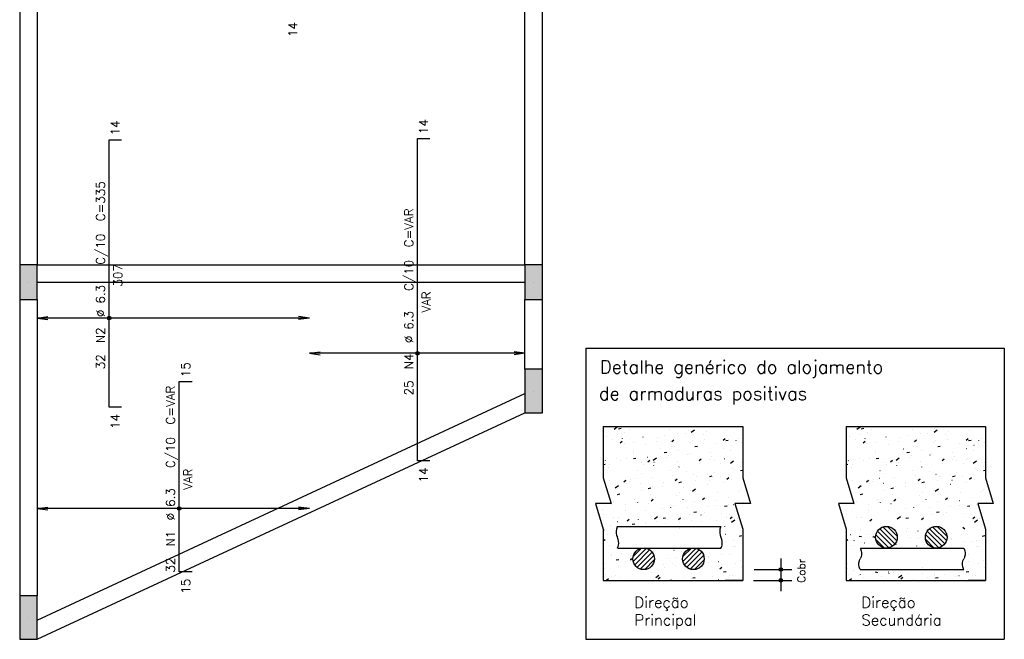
# Model space of a CAD drawing. Extents: x 0 to 84.1, y 0 to 59.4.
# Tile 5 of 7: x 34.5 to 57.1, y 27.7 to 41.9. Entities that reach past the tile are written whole.
import ezdxf

# ---------------------------------------------------------------- set-up
doc = ezdxf.new("R2010")
doc.units = 0
doc.header["$MEASUREMENT"] = 0
for name, color, linetype in [('1', 1, 'CONTINUOUS'), ('2', 2, 'CONTINUOUS'), ('6', 6, 'CONTINUOUS'), ('9', 9, 'CONTINUOUS')]:
    doc.layers.add(name, color=color, linetype=linetype)
doc.styles.get("Standard").update_dxf_attribs({"font": 'ROMANS.SHX'})

msp = doc.modelspace()

# ---------------------------------------------------------------- linework, layer by layer
at = {"layer": '1', "linetype": 'Continuous'}
for p, q in [((34.45, 44.4), (34.45, 36.3)), ((34.85, 44.4), (34.85, 36.3)), ((46.05, 36.3), (46.05, 44.3)), ((46.45, 36.3), (46.45, 44.3)), ((34.85, 36.3), (46.05, 36.3)), ((34.85, 35.9), (46.05, 35.9)), ((34.45, 35.5), (34.45, 28.7)), ((34.85, 35.5), (34.85, 28.7)), ((46.05, 33.9), (46.05, 35.5)), ((46.45, 33.9), (46.45, 35.5)), ((34.85, 28.14101), (46.05, 33.34101)), ((34.85, 27.7), (46.05, 32.9))]:
    msp.add_line(p, q, dxfattribs=at)
at = {"layer": '2', "linetype": 'Continuous'}
for p, q in [((34.65, 35.9), (34.65, 35.9)), ((46.25, 35.9), (46.25, 35.9)), ((34.85, 35.076462), (35.097861, 35.109093)), ((41.1, 35.076462), (34.85, 35.076462)), ((34.85, 35.076462), (35.097861, 35.04383)), ((34.85, 35.076462), (34.85, 35.076462)), ((41.1, 35.076462), (40.852139, 35.109093)), ((41.1, 35.076462), (40.852139, 35.04383)), ((41.1, 35.076462), (41.1, 35.076462)), ((47.45, 34.383948), (57.055, 34.383948)), ((47.45, 34.383948), (47.45, 27.7)), ((57.055, 34.383948), (57.055, 27.7)), ((41.1, 34.267015), (41.347861, 34.299647)), ((46.05, 34.267015), (41.1, 34.267015)), ((41.1, 34.267015), (41.347861, 34.234384)), ((41.1, 34.267015), (41.1, 34.267015)), ((46.05, 34.267015), (45.802139, 34.299647)), ((46.05, 34.267015), (45.802139, 34.234384)), ((46.05, 34.267015), (46.05, 34.267015)), ((46.25, 33.4), (46.25, 33.4)), ((47.84889, 32.58758), (51.04889, 32.58758)), ((47.84889, 32.58758), (47.84889, 31.409642)), ((48.096571, 32.52817), (48.169213, 32.581305)), ((48.937855, 32.570258), (48.938831, 32.570474)), ((49.400629, 32.585884), (49.401237, 32.586677)), ((50.421516, 32.571011), (50.421647, 32.572003)), ((51.04889, 32.58758), (51.04889, 31.409642)), ((53.423387, 32.58758), (56.623387, 32.58758)), ((53.423387, 32.58758), (53.423387, 31.409642)), ((53.671068, 32.52817), (53.743709, 32.581305)), ((54.512352, 32.570258), (54.513328, 32.570474)), ((54.975125, 32.585884), (54.975734, 32.586677)), ((55.996013, 32.571011), (55.996144, 32.572003)), ((56.623387, 32.58758), (56.623387, 31.409642)), ((47.84889, 32.467398), (47.84889, 32.467398)), ((47.84889, 32.347), (47.84889, 32.347)), ((47.84889, 32.32884), (47.84889, 32.32884)), ((47.84889, 32.32884), (47.84889, 32.32884)), ((47.84889, 32.32884), (47.84889, 32.32884)), ((47.93227, 32.347325), (47.933247, 32.347541)), ((48.176344, 32.401435), (48.177321, 32.401651)), ((48.197479, 32.535157), (48.256377, 32.546606)), ((48.335376, 32.458444), (48.335507, 32.459436)), ((48.440843, 32.506954), (48.441451, 32.507748)), ((48.766262, 32.345106), (48.766871, 32.345899)), ((49.096917, 32.342955), (49.097047, 32.343947)), ((49.246916, 32.385562), (49.247525, 32.386356)), ((49.379131, 32.519933), (49.379262, 32.520924)), ((49.554903, 32.432752), (49.55588, 32.432968)), ((49.726049, 32.424036), (49.726657, 32.424829)), ((49.798977, 32.486862), (49.799954, 32.487078)), ((49.867858, 32.453686), (49.940499, 32.50682)), ((50.139302, 32.394034), (50.139432, 32.395025)), ((50.206702, 32.464492), (50.207311, 32.465286)), ((50.685835, 32.502966), (50.686443, 32.503759)), ((53.423387, 32.467398), (53.423387, 32.467398)), ((53.423387, 32.347), (53.423387, 32.347)), ((53.423387, 32.32884), (53.423387, 32.32884)), ((53.423387, 32.32884), (53.423387, 32.32884)), ((53.423387, 32.32884), (53.423387, 32.32884)), ((53.506767, 32.347325), (53.507743, 32.347541)), ((53.750841, 32.401435), (53.751817, 32.401651)), ((53.771976, 32.535157), (53.830874, 32.546606)), ((53.909873, 32.458444), (53.910003, 32.459436)), ((54.015339, 32.506954), (54.015948, 32.507748)), ((54.340759, 32.345106), (54.341368, 32.345899)), ((54.671414, 32.342955), (54.671544, 32.343947)), ((54.821413, 32.385562), (54.822022, 32.386356)), ((54.953628, 32.519933), (54.953759, 32.520924)), ((55.1294, 32.432752), (55.130376, 32.432968)), ((55.300545, 32.424036), (55.301154, 32.424829)), ((55.373474, 32.486862), (55.37445, 32.487078)), ((55.442354, 32.453686), (55.514995, 32.50682)), ((55.713798, 32.394034), (55.713929, 32.395025)), ((55.781199, 32.464492), (55.781808, 32.465286)), ((56.260331, 32.502966), (56.26094, 32.503759)), ((47.84889, 32.32145), (47.84889, 32.32145)), ((47.84889, 32.32145), (47.84889, 32.32145)), ((47.84889, 32.181449), (47.84889, 32.181449)), ((47.84889, 32.181449), (47.84889, 32.181449)), ((48.053162, 32.281467), (48.053292, 32.282458)), ((48.239343, 32.211915), (48.285306, 32.250482)), ((48.28713, 32.306633), (48.287739, 32.307426)), ((48.326706, 32.202311), (48.327705, 32.202355)), ((48.544437, 32.208737), (48.545413, 32.208953)), ((48.814702, 32.165978), (48.814833, 32.166969)), ((49.061006, 32.234371), (49.062005, 32.234415)), ((49.385697, 32.248547), (49.386696, 32.248591)), ((49.405559, 32.125341), (49.406535, 32.125557)), ((49.420887, 32.240954), (49.46685, 32.279521)), ((49.493502, 32.120975), (49.49411, 32.121768)), ((49.857087, 32.217056), (49.857218, 32.218048)), ((49.903204, 32.271142), (49.904203, 32.271186)), ((49.951731, 32.125114), (50.010629, 32.136562)), ((50.16707, 32.294164), (50.168046, 32.29438)), ((50.453288, 32.199905), (50.453896, 32.200698)), ((50.602432, 32.269993), (50.648394, 32.30856)), ((50.637504, 32.303203), (50.638503, 32.303246)), ((50.658503, 32.262496), (50.7174, 32.273945)), ((50.784118, 32.156658), (50.785095, 32.156874)), ((50.898493, 32.260699), (50.898624, 32.26169)), ((50.962195, 32.317379), (50.963194, 32.317422)), ((51.028192, 32.210768), (51.029169, 32.210984)), ((53.423387, 32.32145), (53.423387, 32.32145)), ((53.423387, 32.32145), (53.423387, 32.32145)), ((53.423387, 32.181449), (53.423387, 32.181449)), ((53.423387, 32.181449), (53.423387, 32.181449)), ((53.627658, 32.281467), (53.627789, 32.282458)), ((53.81384, 32.211915), (53.859803, 32.250482)), ((53.861627, 32.306633), (53.862236, 32.307426)), ((53.901203, 32.202311), (53.902202, 32.202355)), ((54.118934, 32.208737), (54.11991, 32.208953)), ((54.389199, 32.165978), (54.38933, 32.166969)), ((54.635503, 32.234371), (54.636502, 32.234415)), ((54.960194, 32.248547), (54.961193, 32.248591)), ((54.980056, 32.125341), (54.981032, 32.125557)), ((54.995384, 32.240954), (55.041347, 32.279521)), ((55.067998, 32.120975), (55.068607, 32.121768)), ((55.431584, 32.217056), (55.431714, 32.218048)), ((55.477701, 32.271142), (55.4787, 32.271186)), ((55.526228, 32.125114), (55.585126, 32.136562)), ((55.741567, 32.294164), (55.742543, 32.29438)), ((56.027784, 32.199905), (56.028393, 32.200698)), ((56.176928, 32.269993), (56.222891, 32.30856)), ((56.212001, 32.303203), (56.213, 32.303246)), ((56.232999, 32.262496), (56.291897, 32.273945)), ((56.358615, 32.156658), (56.359591, 32.156874)), ((56.47299, 32.260699), (56.47312, 32.26169)), ((56.536692, 32.317379), (56.537691, 32.317422)), ((56.602689, 32.210768), (56.603665, 32.210984)), ((47.84889, 32.054538), (47.84889, 32.054538)), ((47.84889, 32.054538), (47.84889, 32.054538)), ((47.84889, 31.884286), (47.84889, 31.884286)), ((48.532488, 31.989), (48.532618, 31.989991)), ((48.533716, 32.042045), (48.534324, 32.042838)), ((48.859135, 31.880196), (48.859744, 31.88099)), ((49.161485, 32.071231), (49.162461, 32.071447)), ((49.24496, 31.987731), (49.303857, 31.99918)), ((49.339789, 31.920653), (49.340398, 31.921446)), ((49.574872, 32.040078), (49.575003, 32.04107)), ((49.773652, 31.932643), (49.774628, 31.932859)), ((49.818921, 31.959126), (49.81953, 31.95992)), ((50.299575, 31.999583), (50.300184, 32.000376)), ((50.334064, 31.906743), (50.334194, 31.907735)), ((50.616278, 32.083721), (50.616409, 32.084713)), ((50.778707, 32.038056), (50.779316, 32.038849)), ((53.423387, 32.054538), (53.423387, 32.054538)), ((53.423387, 32.054538), (53.423387, 32.054538)), ((53.423387, 31.884286), (53.423387, 31.884286)), ((54.106984, 31.989), (54.107115, 31.989991)), ((54.108212, 32.042045), (54.108821, 32.042838)), ((54.433632, 31.880196), (54.434241, 31.88099)), ((54.735982, 32.071231), (54.736958, 32.071447)), ((54.819456, 31.987731), (54.878354, 31.99918)), ((54.914286, 31.920653), (54.914895, 31.921446)), ((55.149369, 32.040078), (55.1495, 32.04107)), ((55.348149, 31.932643), (55.349125, 31.932859)), ((55.393418, 31.959126), (55.394027, 31.95992)), ((55.874072, 31.999583), (55.874681, 32.000376)), ((55.908561, 31.906743), (55.908691, 31.907735)), ((56.190775, 32.083721), (56.190906, 32.084713)), ((56.353204, 32.038056), (56.353813, 32.038849)), ((47.84889, 31.780236), (47.84889, 31.780236)), ((47.84889, 31.780236), (47.84889, 31.780236)), ((47.84889, 31.735507), (47.84889, 31.735507)), ((47.84889, 31.716363), (47.890314, 31.724415)), ((47.84889, 31.713203), (47.84889, 31.713203)), ((47.84889, 31.713203), (47.84889, 31.713203)), ((47.899349, 31.801266), (47.899958, 31.80206)), ((47.985116, 31.719151), (47.986115, 31.719195)), ((48.151019, 31.847216), (48.151995, 31.847432)), ((48.250273, 31.812022), (48.250404, 31.813014)), ((48.380003, 31.841723), (48.380612, 31.842516)), ((48.538188, 31.850349), (48.597086, 31.861797)), ((48.719416, 31.751211), (48.720415, 31.751255)), ((48.768067, 31.70971), (48.769043, 31.709927)), ((48.869335, 31.778147), (48.915298, 31.816714)), ((48.996165, 31.816072), (49.068806, 31.869207)), ((49.010443, 31.686123), (49.010574, 31.687115)), ((49.012141, 31.76382), (49.013117, 31.764037)), ((49.044107, 31.765388), (49.045106, 31.765431)), ((49.292658, 31.863101), (49.292788, 31.864092)), ((49.561614, 31.787983), (49.562613, 31.788026)), ((49.586375, 31.656065), (49.586983, 31.656859)), ((50.05088, 31.807186), (50.096842, 31.845753)), ((50.051849, 31.729766), (50.05198, 31.730757)), ((50.295914, 31.820043), (50.296913, 31.820086)), ((50.3907, 31.795137), (50.391676, 31.795354)), ((50.546161, 31.734995), (50.546769, 31.735788)), ((50.620605, 31.834219), (50.621604, 31.834263)), ((50.634774, 31.849247), (50.63575, 31.849464)), ((50.767451, 31.741588), (50.840092, 31.794723)), ((51.002867, 31.656549), (51.003843, 31.656766)), ((51.019266, 31.765614), (51.019875, 31.766407)), ((53.423387, 31.780236), (53.423387, 31.780236)), ((53.423387, 31.780236), (53.423387, 31.780236)), ((53.423387, 31.735507), (53.423387, 31.735507)), ((53.423387, 31.716363), (53.464811, 31.724415)), ((53.423387, 31.713203), (53.423387, 31.713203)), ((53.423387, 31.713203), (53.423387, 31.713203)), ((53.473846, 31.801266), (53.474455, 31.80206)), ((53.559613, 31.719151), (53.560612, 31.719195)), ((53.725516, 31.847216), (53.726492, 31.847432)), ((53.82477, 31.812022), (53.8249, 31.813014)), ((53.9545, 31.841723), (53.955109, 31.842516)), ((54.112685, 31.850349), (54.171582, 31.861797)), ((54.293913, 31.751211), (54.294912, 31.751255)), ((54.342564, 31.70971), (54.34354, 31.709927)), ((54.443832, 31.778147), (54.489795, 31.816714)), ((54.570661, 31.816072), (54.643302, 31.869207)), ((54.58494, 31.686123), (54.585071, 31.687115)), ((54.586638, 31.76382), (54.587614, 31.764037)), ((54.618604, 31.765388), (54.619603, 31.765431)), ((54.867155, 31.863101), (54.867285, 31.864092)), ((55.136111, 31.787983), (55.13711, 31.788026)), ((55.160871, 31.656065), (55.16148, 31.656859)), ((55.625376, 31.807186), (55.671339, 31.845753)), ((55.626346, 31.729766), (55.626476, 31.730757)), ((55.870411, 31.820043), (55.87141, 31.820086)), ((55.965197, 31.795137), (55.966173, 31.795354)), ((56.120657, 31.734995), (56.121266, 31.735788)), ((56.195102, 31.834219), (56.196101, 31.834263)), ((56.209271, 31.849247), (56.210247, 31.849464)), ((56.341947, 31.741588), (56.414588, 31.794723)), ((56.577364, 31.656549), (56.57834, 31.656766)), ((56.593763, 31.765614), (56.594371, 31.766407)), ((47.84889, 31.505934), (47.84889, 31.505934)), ((47.84889, 31.505934), (47.84889, 31.505934)), ((47.84889, 31.505934), (47.84889, 31.505934)), ((47.968058, 31.635045), (47.968189, 31.636036)), ((48.626589, 31.577135), (48.627197, 31.577929)), ((48.728229, 31.509145), (48.728359, 31.510137)), ((49.380234, 31.571122), (49.38121, 31.571339)), ((49.432662, 31.455743), (49.433271, 31.456537)), ((49.769635, 31.552788), (49.769765, 31.55378)), ((49.911794, 31.494217), (49.912403, 31.49501)), ((49.997282, 31.433617), (49.998258, 31.433833)), ((50.241356, 31.487726), (50.242332, 31.487943)), ((50.29244, 31.440305), (50.351337, 31.451754)), ((50.392448, 31.534673), (50.393057, 31.535467)), ((50.531175, 31.437299), (50.531306, 31.43829)), ((50.81339, 31.614277), (50.81352, 31.615268)), ((50.865554, 31.565292), (50.866162, 31.566086)), ((50.999211, 31.577688), (51.04889, 31.587344)), ((53.423387, 31.505934), (53.423387, 31.505934)), ((53.423387, 31.505934), (53.423387, 31.505934)), ((53.423387, 31.505934), (53.423387, 31.505934)), ((53.542555, 31.635045), (53.542686, 31.636036)), ((54.201085, 31.577135), (54.201694, 31.577929)), ((54.302725, 31.509145), (54.302856, 31.510137)), ((54.954731, 31.571122), (54.955707, 31.571339)), ((55.007159, 31.455743), (55.007768, 31.456537)), ((55.344131, 31.552788), (55.344262, 31.55378)), ((55.486291, 31.494217), (55.4869, 31.49501)), ((55.571779, 31.433617), (55.572755, 31.433833)), ((55.815853, 31.487726), (55.816829, 31.487943)), ((55.866936, 31.440305), (55.925834, 31.451754)), ((55.966945, 31.534673), (55.967554, 31.535467)), ((56.105672, 31.437299), (56.105803, 31.43829)), ((56.387887, 31.614277), (56.388017, 31.615268)), ((56.44005, 31.565292), (56.440659, 31.566086)), ((56.573708, 31.577688), (56.623387, 31.587344)), ((47.84889, 31.409645), (48.027724, 30.820676)), ((47.898241, 31.247112), (47.898241, 31.247112)), ((47.898241, 31.247112), (47.898241, 31.247112)), ((47.898241, 31.247112), (47.898241, 31.247112)), ((47.899533, 31.242859), (47.899533, 31.242859)), ((47.899533, 31.242859), (47.899533, 31.242859)), ((47.899533, 31.242859), (47.899533, 31.242859)), ((47.905471, 31.223301), (47.905471, 31.223301)), ((47.911317, 31.204049), (47.911317, 31.204049)), ((47.911317, 31.204049), (47.911317, 31.204049)), ((47.911317, 31.204049), (47.911317, 31.204049)), ((47.992222, 31.336357), (47.992831, 31.33715)), ((48.124472, 31.178458), (48.197113, 31.231593)), ((48.317783, 31.31534), (48.363746, 31.353907)), ((48.374649, 31.348189), (48.375625, 31.348406)), ((48.377826, 31.268052), (48.378825, 31.268095)), ((48.446014, 31.332168), (48.446145, 31.333159)), ((48.472876, 31.376814), (48.473485, 31.377607)), ((48.618723, 31.402299), (48.619699, 31.402516)), ((48.702517, 31.282228), (48.703516, 31.282271)), ((48.952008, 31.415287), (48.952617, 31.41608)), ((48.986816, 31.209602), (48.987792, 31.209818)), ((49.205205, 31.198833), (49.205336, 31.199824)), ((49.220024, 31.304823), (49.221023, 31.304866)), ((49.48742, 31.37581), (49.48755, 31.376802)), ((49.499328, 31.344379), (49.54529, 31.382946)), ((49.585668, 31.302923), (49.644566, 31.314371)), ((49.954324, 31.336883), (49.955323, 31.336927)), ((50.248961, 31.260321), (50.249091, 31.261313)), ((50.279015, 31.351059), (50.280014, 31.351103)), ((50.609449, 31.295029), (50.610425, 31.295245)), ((50.680872, 31.373418), (50.726834, 31.411985)), ((50.796522, 31.373654), (50.797521, 31.373698)), ((51.04889, 31.409645), (51.227724, 30.820676)), ((53.423387, 31.409645), (53.60222, 30.820676)), ((53.472738, 31.247112), (53.472738, 31.247112)), ((53.472738, 31.247112), (53.472738, 31.247112)), ((53.472738, 31.247112), (53.472738, 31.247112)), ((53.47403, 31.242859), (53.47403, 31.242859)), ((53.47403, 31.242859), (53.47403, 31.242859)), ((53.47403, 31.242859), (53.47403, 31.242859)), ((53.479968, 31.223301), (53.479968, 31.223301)), ((53.485814, 31.204049), (53.485814, 31.204049)), ((53.485814, 31.204049), (53.485814, 31.204049)), ((53.485814, 31.204049), (53.485814, 31.204049)), ((53.566719, 31.336357), (53.567328, 31.33715)), ((53.698968, 31.178458), (53.771609, 31.231593)), ((53.89228, 31.31534), (53.938243, 31.353907)), ((53.949146, 31.348189), (53.950122, 31.348406)), ((53.952323, 31.268052), (53.953322, 31.268095)), ((54.020511, 31.332168), (54.020641, 31.333159)), ((54.047373, 31.376814), (54.047982, 31.377607)), ((54.19322, 31.402299), (54.194196, 31.402516)), ((54.277014, 31.282228), (54.278013, 31.282271)), ((54.526505, 31.415287), (54.527114, 31.41608)), ((54.561312, 31.209602), (54.562289, 31.209818)), ((54.779702, 31.198833), (54.779833, 31.199824)), ((54.794521, 31.304823), (54.79552, 31.304866)), ((55.061917, 31.37581), (55.062047, 31.376802)), ((55.073824, 31.344379), (55.119787, 31.382946)), ((55.160165, 31.302923), (55.219063, 31.314371)), ((55.528821, 31.336883), (55.52982, 31.336927)), ((55.823457, 31.260321), (55.823588, 31.261313)), ((55.853512, 31.351059), (55.854511, 31.351103)), ((56.183945, 31.295029), (56.184922, 31.295245)), ((56.255369, 31.373418), (56.301331, 31.411985)), ((56.371019, 31.373654), (56.372018, 31.373698)), ((56.623387, 31.409645), (56.802221, 30.820676)), ((47.956413, 31.055529), (47.956413, 31.055529)), ((47.966919, 31.02093), (47.966919, 31.02093)), ((47.976283, 30.99009), (47.976283, 30.99009)), ((47.977568, 30.985857), (47.977568, 30.985857)), ((47.977568, 30.985857), (47.977568, 30.985857)), ((47.977568, 30.985857), (47.977568, 30.985857)), ((47.981231, 30.986669), (47.982207, 30.986885)), ((48.163799, 31.15519), (48.16393, 31.156182)), ((48.172125, 31.028158), (48.231023, 31.039606)), ((48.225305, 31.040779), (48.226281, 31.040995)), ((48.719461, 31.112226), (48.72007, 31.113019)), ((48.878897, 31.16554), (48.937794, 31.176989)), ((48.922991, 31.021855), (48.923121, 31.022847)), ((49.525535, 30.990834), (49.526144, 30.991627)), ((49.603864, 31.072096), (49.60484, 31.072312)), ((49.679248, 31.191156), (49.679856, 31.191949)), ((49.847938, 31.126206), (49.848914, 31.126422)), ((49.895758, 31.103974), (49.968399, 31.157109)), ((49.966746, 31.083344), (49.966877, 31.084335)), ((50.004667, 31.029307), (50.005276, 31.030101)), ((50.477773, 31.059926), (50.478381, 31.06072)), ((50.950878, 31.090545), (50.951487, 31.091339)), ((51.009131, 31.134422), (51.009261, 31.135414)), ((53.53091, 31.055529), (53.53091, 31.055529)), ((53.541416, 31.02093), (53.541416, 31.02093)), ((53.55078, 30.99009), (53.55078, 30.99009)), ((53.552065, 30.985857), (53.552065, 30.985857)), ((53.552065, 30.985857), (53.552065, 30.985857)), ((53.552065, 30.985857), (53.552065, 30.985857)), ((53.555727, 30.986669), (53.556704, 30.986885)), ((53.738296, 31.15519), (53.738427, 31.156182)), ((53.746622, 31.028158), (53.805519, 31.039606)), ((53.799801, 31.040779), (53.800778, 31.040995)), ((54.293958, 31.112226), (54.294567, 31.113019)), ((54.453393, 31.16554), (54.512291, 31.176989)), ((54.497487, 31.021855), (54.497618, 31.022847)), ((55.100032, 30.990834), (55.100641, 30.991627)), ((55.178361, 31.072096), (55.179337, 31.072312)), ((55.253744, 31.191156), (55.254353, 31.191949)), ((55.422435, 31.126206), (55.423411, 31.126422)), ((55.470254, 31.103974), (55.542895, 31.157109)), ((55.541243, 31.083344), (55.541373, 31.084335)), ((55.579164, 31.029307), (55.579773, 31.030101)), ((56.052269, 31.059926), (56.052878, 31.06072)), ((56.525375, 31.090545), (56.525984, 31.091339)), ((56.583628, 31.134422), (56.583758, 31.135414)), ((48.027724, 30.820676), (47.670057, 30.820676)), ((47.670057, 30.820676), (47.84889, 30.231707)), ((47.681876, 30.78175), (47.681876, 30.78175)), ((47.685571, 30.769581), (47.685571, 30.769581)), ((47.685571, 30.769581), (47.685571, 30.769581)), ((47.685571, 30.769581), (47.685571, 30.769581)), ((48.036236, 30.784892), (48.037235, 30.784935)), ((48.085095, 30.871448), (48.085704, 30.872241)), ((48.360927, 30.799068), (48.361926, 30.799112)), ((48.565749, 30.911904), (48.566358, 30.912698)), ((48.593397, 30.848081), (48.594374, 30.848297)), ((48.640776, 30.844877), (48.640907, 30.845869)), ((48.878434, 30.821663), (48.879433, 30.821707)), ((48.947776, 30.881572), (48.993738, 30.920139)), ((49.044881, 30.950377), (49.04549, 30.951171)), ((49.45452, 30.764685), (49.455496, 30.764901)), ((49.612734, 30.853723), (49.613733, 30.853767)), ((49.684531, 30.906366), (49.684662, 30.907357)), ((49.937425, 30.867899), (49.938424, 30.867943)), ((50.12932, 30.910611), (50.175282, 30.949178)), ((50.21603, 30.933508), (50.217007, 30.933724)), ((50.245226, 30.756865), (50.245835, 30.757659)), ((50.444702, 30.780467), (50.444832, 30.781458)), ((50.454932, 30.890494), (50.455931, 30.890538)), ((50.633148, 30.755497), (50.692046, 30.766945)), ((50.718331, 30.787484), (50.71894, 30.788278)), ((50.726916, 30.957444), (50.727047, 30.958436)), ((50.833079, 30.796002), (50.834055, 30.796218)), ((51.227724, 30.820676), (50.870057, 30.820676)), ((50.870057, 30.820676), (51.04889, 30.231707)), ((50.944377, 30.820676), (50.944377, 30.820676)), ((50.967825, 30.820676), (50.967825, 30.820676)), ((50.967825, 30.820676), (50.967825, 30.820676)), ((50.968467, 30.820676), (50.968467, 30.820676)), ((51.077153, 30.850112), (51.078129, 30.850328)), ((51.169077, 30.820676), (51.169077, 30.820676)), ((51.189232, 30.922555), (51.190232, 30.922598)), ((51.193411, 30.820676), (51.193411, 30.820676)), ((53.60222, 30.820676), (53.244553, 30.820676)), ((53.244553, 30.820676), (53.423387, 30.231707)), ((53.256373, 30.78175), (53.256373, 30.78175)), ((53.260068, 30.769581), (53.260068, 30.769581)), ((53.260068, 30.769581), (53.260068, 30.769581)), ((53.260068, 30.769581), (53.260068, 30.769581)), ((53.610733, 30.784892), (53.611732, 30.784935)), ((53.659592, 30.871448), (53.660201, 30.872241)), ((53.935424, 30.799068), (53.936423, 30.799112)), ((54.140246, 30.911904), (54.140855, 30.912698)), ((54.167894, 30.848081), (54.16887, 30.848297)), ((54.215273, 30.844877), (54.215403, 30.845869)), ((54.452931, 30.821663), (54.45393, 30.821707)), ((54.522272, 30.881572), (54.568235, 30.920139)), ((54.619378, 30.950377), (54.619987, 30.951171)), ((55.029016, 30.764685), (55.029993, 30.764901)), ((55.187231, 30.853723), (55.18823, 30.853767)), ((55.259028, 30.906366), (55.259159, 30.907357)), ((55.511922, 30.867899), (55.512921, 30.867943)), ((55.703817, 30.910611), (55.749779, 30.949178)), ((55.790527, 30.933508), (55.791504, 30.933724)), ((55.819723, 30.756865), (55.820331, 30.757659)), ((56.019198, 30.780467), (56.019329, 30.781458)), ((56.029429, 30.890494), (56.030428, 30.890538)), ((56.207645, 30.755497), (56.266543, 30.766945)), ((56.292828, 30.787484), (56.293437, 30.788278)), ((56.301413, 30.957444), (56.301544, 30.958436)), ((56.407575, 30.796002), (56.408552, 30.796218)), ((56.802221, 30.820676), (56.444554, 30.820676)), ((56.444554, 30.820676), (56.623387, 30.231707)), ((56.518874, 30.820676), (56.518874, 30.820676)), ((56.542322, 30.820676), (56.542322, 30.820676)), ((56.542322, 30.820676), (56.542322, 30.820676)), ((56.542964, 30.820676), (56.542964, 30.820676)), ((56.651649, 30.850112), (56.652626, 30.850328)), ((56.743574, 30.820676), (56.743574, 30.820676)), ((56.763729, 30.922555), (56.764728, 30.922598)), ((56.767907, 30.820676), (56.767907, 30.820676)), ((34.85, 30.703303), (35.097861, 30.735935)), ((41.1, 30.703303), (34.85, 30.703303)), ((34.85, 30.703303), (35.097861, 30.670672)), ((34.85, 30.703303), (34.85, 30.703303)), ((41.1, 30.703303), (40.852139, 30.735935)), ((41.1, 30.703303), (40.852139, 30.670672)), ((41.1, 30.703303), (41.1, 30.703303)), ((47.720495, 30.654563), (47.720495, 30.654563)), ((47.831887, 30.679258), (47.832863, 30.679474)), ((47.852548, 30.568387), (47.853157, 30.56918)), ((48.358562, 30.6679), (48.358692, 30.668891)), ((48.812334, 30.647316), (48.812943, 30.64811)), ((49.024065, 30.466361), (49.096706, 30.519495)), ((49.120102, 30.552411), (49.120233, 30.553402)), ((49.210446, 30.710575), (49.211422, 30.710791)), ((49.402317, 30.729388), (49.402447, 30.73038)), ((49.618408, 30.525925), (49.619017, 30.526718)), ((49.77212, 30.726246), (49.772729, 30.72704)), ((49.822612, 30.571987), (49.823589, 30.572203)), ((49.926377, 30.618114), (49.985274, 30.629563)), ((50.091514, 30.556544), (50.092122, 30.557337)), ((50.162487, 30.603489), (50.162618, 30.604481)), ((50.564619, 30.587163), (50.565228, 30.587956)), ((53.294992, 30.654563), (53.294992, 30.654563)), ((53.406383, 30.679258), (53.40736, 30.679474)), ((53.427045, 30.568387), (53.427654, 30.56918)), ((53.933058, 30.6679), (53.933189, 30.668891)), ((54.386831, 30.647316), (54.38744, 30.64811)), ((54.598561, 30.466361), (54.671202, 30.519495)), ((54.694599, 30.552411), (54.69473, 30.553402)), ((54.784942, 30.710575), (54.785919, 30.710791)), ((54.976814, 30.729388), (54.976944, 30.73038)), ((55.192905, 30.525925), (55.193514, 30.526718)), ((55.346617, 30.726246), (55.347226, 30.72704)), ((55.397109, 30.571987), (55.398085, 30.572203)), ((55.500874, 30.618114), (55.559771, 30.629563)), ((55.66601, 30.556544), (55.666619, 30.557337)), ((55.736984, 30.603489), (55.737114, 30.604481)), ((56.139116, 30.587163), (56.139724, 30.587956)), ((47.776682, 30.469516), (47.776682, 30.469516)), ((47.776682, 30.469516), (47.776682, 30.469516)), ((47.776682, 30.469516), (47.776682, 30.469516)), ((47.798531, 30.397561), (47.798531, 30.397561)), ((47.798531, 30.397561), (47.798531, 30.397561)), ((47.803141, 30.382375), (47.803141, 30.382375)), ((47.803141, 30.382375), (47.803141, 30.382375)), ((47.825888, 30.307462), (47.825888, 30.307462)), ((48.019337, 30.315908), (48.020336, 30.315952)), ((48.076347, 30.490922), (48.076477, 30.491913)), ((48.171943, 30.291504), (50.325352, 30.291504)), ((48.177968, 30.406538), (48.178577, 30.407331)), ((48.199979, 30.48656), (48.200956, 30.486776)), ((48.396224, 30.418765), (48.442186, 30.457332)), ((48.512834, 30.343349), (48.571731, 30.354798)), ((48.536844, 30.338503), (48.537843, 30.338547)), ((48.658622, 30.446995), (48.659231, 30.447788)), ((48.817027, 30.349054), (48.818004, 30.349271)), ((48.837888, 30.375433), (48.838018, 30.376424)), ((49.061101, 30.403164), (49.062078, 30.403381)), ((49.137754, 30.485468), (49.138363, 30.486261)), ((49.219605, 30.480732), (49.278503, 30.49218)), ((49.271144, 30.370563), (49.272143, 30.370607)), ((49.577768, 30.447804), (49.62373, 30.486371)), ((49.595835, 30.38474), (49.596834, 30.384783)), ((49.880272, 30.426511), (49.880403, 30.427503)), ((50.113342, 30.407334), (50.114341, 30.407378)), ((50.325352, 30.291504), (50.550448, 30.291504)), ((50.439661, 30.434481), (50.440637, 30.434698)), ((50.639464, 30.293176), (50.639594, 30.294168)), ((50.683735, 30.488591), (50.684711, 30.488808)), ((50.759312, 30.476842), (50.805275, 30.51541)), ((50.795351, 30.391876), (50.867992, 30.445011)), ((50.847643, 30.439395), (50.848642, 30.439438)), ((50.921678, 30.470154), (50.921809, 30.471146)), ((53.351179, 30.469516), (53.351179, 30.469516)), ((53.351179, 30.469516), (53.351179, 30.469516)), ((53.351179, 30.469516), (53.351179, 30.469516)), ((53.373027, 30.397561), (53.373027, 30.397561)), ((53.373027, 30.397561), (53.373027, 30.397561)), ((53.377638, 30.382375), (53.377638, 30.382375)), ((53.377638, 30.382375), (53.377638, 30.382375)), ((53.400385, 30.307462), (53.400385, 30.307462)), ((53.650844, 30.490922), (53.650974, 30.491913)), ((53.774476, 30.48656), (53.775452, 30.486776)), ((53.97072, 30.418765), (54.016683, 30.457332)), ((54.712251, 30.485468), (54.71286, 30.486261)), ((54.794102, 30.480732), (54.853, 30.49218)), ((55.152265, 30.447804), (55.198227, 30.486371)), ((55.564559, 30.297217), (55.564428, 30.298208)), ((56.258231, 30.488591), (56.259208, 30.488808)), ((56.333809, 30.476842), (56.379771, 30.51541)), ((56.369847, 30.391876), (56.442488, 30.445011)), ((56.422139, 30.439395), (56.423138, 30.439438)), ((56.496175, 30.470154), (56.496306, 30.471146)), ((47.84889, 30.231707), (47.84889, 29.053773)), ((47.84889, 30.214292), (47.86496, 30.217415)), ((47.84889, 30.134423), (47.84889, 30.134423)), ((47.84889, 30.134423), (47.84889, 30.134423)), ((47.84889, 30.134423), (47.84889, 30.134423)), ((47.945421, 30.103477), (47.94603, 30.10427)), ((49.598058, 30.249534), (49.598188, 30.250525)), ((50.649943, 30.112416), (50.650552, 30.113209)), ((50.973857, 30.070688), (51.032755, 30.082137)), ((51.04889, 30.231707), (51.04889, 29.053773)), ((53.423387, 30.231707), (53.423387, 29.053773)), ((53.423387, 30.214292), (53.439456, 30.217415)), ((53.423387, 30.134423), (53.423387, 30.134423)), ((53.423387, 30.134423), (53.423387, 30.134423)), ((53.423387, 30.134423), (53.423387, 30.134423)), ((53.519918, 30.103477), (53.520527, 30.10427)), ((53.721267, 30.069849), (53.780165, 30.0584)), ((53.761612, 30.225371), (53.761482, 30.226362)), ((53.93882, 30.113495), (53.938211, 30.114288)), ((54.049161, 30.068818), (54.095123, 30.030251)), ((54.108939, 30.1011), (54.406953, 29.803086)), ((54.143739, 30.179437), (54.48529, 29.837885)), ((54.198581, 30.237732), (54.543585, 29.892728)), ((54.217831, 30.103366), (54.216855, 30.103583)), ((54.271895, 30.277555), (54.583408, 29.966042)), ((54.374377, 30.28821), (54.594063, 30.068523)), ((54.488151, 30.172544), (54.487152, 30.172587)), ((54.803018, 30.181728), (54.802887, 30.182719)), ((54.834879, 30.240872), (54.833903, 30.241088)), ((55.005658, 30.149949), (55.004659, 30.149993)), ((55.078953, 30.186762), (55.077977, 30.186979)), ((55.251431, 30.1011), (55.549445, 29.803086)), ((55.286231, 30.179437), (55.627782, 29.837886)), ((55.341073, 30.237732), (55.686077, 29.892728)), ((55.414387, 30.277555), (55.7259, 29.966042)), ((55.516869, 30.28821), (55.736555, 30.068524)), ((55.739958, 30.117889), (55.738959, 30.117932)), ((55.846773, 30.120239), (55.846643, 30.121231)), ((56.064649, 30.103712), (56.06365, 30.103756)), ((56.100038, 30.272716), (56.146001, 30.234149)), ((56.548354, 30.070688), (56.607251, 30.082137)), ((56.623387, 30.231707), (56.623387, 29.053773)), ((47.84889, 29.959497), (47.890634, 29.994525)), ((47.84889, 29.977675), (47.84889, 29.977675)), ((47.84889, 29.977675), (47.84889, 29.977675)), ((47.84889, 29.977675), (47.84889, 29.977675)), ((47.84889, 29.860121), (47.84889, 29.860121)), ((47.84889, 29.860121), (47.84889, 29.860121)), ((47.84889, 29.860121), (47.84889, 29.860121)), ((47.84889, 29.840221), (47.84889, 29.840221)), ((47.84889, 29.840221), (47.84889, 29.840221)), ((47.991244, 29.8445), (47.991374, 29.845491)), ((48.195254, 29.855343), (48.196253, 29.855387)), ((50.658409, 29.934373), (50.659385, 29.934589)), ((50.830743, 29.970411), (50.831742, 29.970455)), ((50.890502, 29.839974), (50.89111, 29.840767)), ((53.423387, 29.959497), (53.465131, 29.994525)), ((53.423387, 29.977675), (53.423387, 29.977675)), ((53.423387, 29.977675), (53.423387, 29.977675)), ((53.423387, 29.977675), (53.423387, 29.977675)), ((53.423387, 29.860121), (53.423387, 29.860121)), ((53.423387, 29.860121), (53.423387, 29.860121)), ((53.423387, 29.860121), (53.423387, 29.860121)), ((53.423387, 29.840221), (53.423387, 29.840221)), ((53.423387, 29.840221), (53.423387, 29.840221)), ((53.565741, 29.8445), (53.565871, 29.845491)), ((53.605664, 29.964778), (53.604688, 29.964995)), ((53.6134, 29.951646), (53.612791, 29.95244)), ((53.849738, 29.910668), (53.848762, 29.910885)), ((54.043827, 30.048393), (54.043696, 30.049384)), ((54.108627, 29.988274), (54.294127, 29.802774)), ((54.573186, 29.872717), (54.572577, 29.87351)), ((54.892579, 30.042419), (54.89197, 30.043213)), ((55.046291, 29.842098), (55.045682, 29.842891)), ((55.085233, 30.00475), (55.085102, 30.005742)), ((55.228297, 29.879351), (55.227321, 29.879568)), ((55.251119, 29.988274), (55.436619, 29.802774)), ((55.365684, 30.0118), (55.365075, 30.012594)), ((55.83879, 29.981181), (55.838181, 29.981974)), ((55.840464, 30.017939), (55.839488, 30.018156)), ((56.128988, 29.943262), (56.128857, 29.944253)), ((56.311895, 29.950562), (56.311286, 29.951355)), ((56.40524, 29.970411), (56.406239, 29.970455)), ((56.464998, 29.839974), (56.465607, 29.840767)), ((48.030191, 29.626013), (48.031167, 29.626229)), ((48.038294, 29.638568), (48.038903, 29.639361)), ((48.181042, 29.795504), (50.325352, 29.795504)), ((48.274265, 29.680123), (48.275241, 29.680339)), ((48.534131, 29.602733), (48.719631, 29.788233)), ((48.534442, 29.489908), (48.832456, 29.787921)), ((48.569242, 29.41157), (48.910793, 29.753122)), ((48.624084, 29.353275), (48.969089, 29.69828)), ((48.697398, 29.313452), (49.008911, 29.624965)), ((48.99808, 29.717498), (48.998689, 29.718291)), ((49.471186, 29.748117), (49.471794, 29.74891)), ((49.652824, 29.71144), (49.6538, 29.711656)), ((49.676623, 29.602733), (49.862123, 29.788233)), ((49.676934, 29.489908), (49.974948, 29.787922)), ((49.711734, 29.41157), (50.053286, 29.753122)), ((49.766576, 29.353275), (50.11158, 29.69828)), ((49.79282, 29.762243), (49.79295, 29.763235)), ((49.83989, 29.313452), (50.151403, 29.624965)), ((50.325352, 29.795504), (50.550448, 29.795504)), ((50.554361, 29.646754), (50.554491, 29.647746)), ((50.736789, 29.639652), (50.737398, 29.640445)), ((50.836575, 29.823732), (50.836706, 29.824723)), ((53.755539, 29.795504), (55.899849, 29.795504)), ((53.77075, 29.735621), (53.769751, 29.735664)), ((55.367447, 29.827773), (55.367317, 29.828764)), ((55.899849, 29.795504), (56.124945, 29.795504)), ((56.233882, 29.656418), (56.232906, 29.656635)), ((56.411072, 29.823732), (56.411203, 29.824723)), ((47.84889, 29.60676), (47.84889, 29.60676)), ((47.84889, 29.585819), (47.84889, 29.585819)), ((47.84889, 29.585819), (47.84889, 29.585819)), ((47.84889, 29.585819), (47.84889, 29.585819)), ((47.84889, 29.463256), (47.84889, 29.463256)), ((47.84889, 29.391731), (47.84889, 29.391731)), ((47.84889, 29.391731), (47.84889, 29.391731)), ((47.884582, 29.438246), (47.885191, 29.439039)), ((48.146771, 29.521159), (48.205668, 29.532607)), ((48.363714, 29.476719), (48.364323, 29.477513)), ((48.469199, 29.541623), (48.46933, 29.542615)), ((48.474664, 29.522189), (48.520626, 29.560757)), ((48.642358, 29.487425), (48.643334, 29.487641)), ((48.79988, 29.302797), (49.019567, 29.522484)), ((48.912655, 29.41842), (48.913654, 29.418464)), ((49.228391, 29.408288), (49.228521, 29.40928)), ((49.317473, 29.547795), (49.318082, 29.548588)), ((49.430162, 29.441015), (49.431161, 29.441059)), ((49.50348, 29.404029), (49.504456, 29.404245)), ((49.510605, 29.585266), (49.510736, 29.586257)), ((49.790579, 29.578414), (49.791187, 29.579207)), ((49.942372, 29.302797), (50.162058, 29.522484)), ((50.164463, 29.473075), (50.165462, 29.473119)), ((50.263684, 29.609033), (50.264293, 29.609826)), ((50.264991, 29.572852), (50.265967, 29.573068)), ((50.272146, 29.469777), (50.272277, 29.470768)), ((50.489153, 29.487251), (50.490152, 29.487295)), ((50.882039, 29.435346), (50.883015, 29.435562)), ((51.00666, 29.509846), (51.007659, 29.50989)), ((51.925579, 29.552797), (51.925579, 28.803773)), ((53.423387, 29.60676), (53.423387, 29.60676)), ((53.423387, 29.585819), (53.423387, 29.585819)), ((53.423387, 29.585819), (53.423387, 29.585819)), ((53.423387, 29.585819), (53.423387, 29.585819)), ((53.423387, 29.463256), (53.423387, 29.463256)), ((53.423387, 29.391731), (53.423387, 29.391731)), ((53.423387, 29.391731), (53.423387, 29.391731)), ((53.459079, 29.438246), (53.459688, 29.439039)), ((56.225049, 29.477798), (56.22444, 29.478592)), ((56.456536, 29.435346), (56.457512, 29.435562)), ((56.581157, 29.509846), (56.582156, 29.50989)), ((47.84889, 29.371975), (47.84889, 29.371975)), ((47.84889, 29.371975), (47.84889, 29.371975)), ((47.84889, 29.311517), (47.84889, 29.311517)), ((47.853664, 29.372183), (47.854663, 29.372227)), ((47.880847, 29.318602), (47.881823, 29.318818)), ((47.90477, 29.187668), (47.904901, 29.188659)), ((48.131167, 29.173658), (48.131776, 29.174452)), ((48.186985, 29.364645), (48.187115, 29.365637)), ((48.946176, 29.23131), (48.946307, 29.232302)), ((49.051965, 29.116649), (49.124606, 29.169783)), ((49.259406, 29.349919), (49.260382, 29.350135)), ((49.871573, 29.211331), (49.872549, 29.211547)), ((49.989931, 29.292799), (49.990062, 29.29379)), ((50.525541, 29.318291), (50.571504, 29.356858)), ((50.607794, 29.248498), (50.666692, 29.259946)), ((50.750102, 29.1669), (50.750232, 29.167891)), ((50.822114, 29.164905), (50.822722, 29.165698)), ((51.032316, 29.343877), (51.032447, 29.344869)), ((51.312507, 29.302797), (52.175579, 29.302797)), ((53.423387, 29.371975), (53.423387, 29.371975)), ((53.423387, 29.371975), (53.423387, 29.371975)), ((53.423387, 29.311517), (53.423387, 29.311517)), ((53.428161, 29.372183), (53.42916, 29.372227)), ((53.455344, 29.318602), (53.45632, 29.318818)), ((53.479267, 29.187668), (53.479398, 29.188659)), ((53.594833, 29.275056), (53.593834, 29.275099)), ((53.705664, 29.173658), (53.706273, 29.174452)), ((53.74644, 29.299504), (55.899849, 29.299504)), ((53.753074, 29.183676), (53.752465, 29.184469)), ((54.08733, 29.247658), (54.146228, 29.236209)), ((54.11234, 29.252461), (54.111341, 29.252504)), ((54.392501, 29.241737), (54.391524, 29.241953)), ((54.412515, 29.214583), (54.412384, 29.215574)), ((54.520673, 29.23131), (54.520803, 29.232302)), ((54.626461, 29.116649), (54.699102, 29.169783)), ((54.636575, 29.187627), (54.635598, 29.187843)), ((54.84664, 29.2204), (54.845641, 29.220444)), ((55.171331, 29.206224), (55.170332, 29.206268)), ((55.172685, 29.340482), (55.172555, 29.341474)), ((55.44607, 29.211331), (55.447046, 29.211547)), ((55.4549, 29.163505), (55.454769, 29.164496)), ((55.688838, 29.183629), (55.687839, 29.183673)), ((55.899849, 29.299504), (56.124945, 29.299504)), ((56.182291, 29.248498), (56.241188, 29.259946)), ((56.214091, 29.29684), (56.213961, 29.297831)), ((56.324598, 29.1669), (56.324729, 29.167891)), ((56.39661, 29.164905), (56.397219, 29.165698)), ((56.606813, 29.343877), (56.606944, 29.344869)), ((47.84889, 29.053773), (51.04889, 29.053773)), ((47.887143, 29.053773), (47.887143, 29.053773)), ((47.887143, 29.053773), (47.887143, 29.053773)), ((47.916426, 29.053773), (47.916426, 29.053773)), ((47.923112, 29.059382), (47.969074, 29.09795)), ((47.923576, 29.053773), (47.923576, 29.053773)), ((47.923576, 29.053773), (47.923576, 29.053773)), ((48.039176, 29.053773), (48.039176, 29.053773)), ((48.039176, 29.053773), (48.039176, 29.053773)), ((48.039176, 29.053773), (48.039176, 29.053773)), ((48.146058, 29.053773), (48.146058, 29.053773)), ((48.146058, 29.053773), (48.146058, 29.053773)), ((48.24894, 29.125904), (48.249916, 29.12612)), ((48.404973, 29.053773), (48.404973, 29.053773)), ((48.404973, 29.053773), (48.404973, 29.053773)), ((48.488786, 29.053773), (48.488786, 29.053773)), ((48.488786, 29.053773), (48.488786, 29.053773)), ((48.663888, 29.053773), (48.663888, 29.053773)), ((48.663962, 29.054333), (48.664092, 29.055324)), ((48.922803, 29.053773), (48.922803, 29.053773)), ((48.938397, 29.053773), (48.938397, 29.053773)), ((48.938397, 29.053773), (48.938397, 29.053773)), ((48.966005, 29.053773), (48.966005, 29.053773)), ((49.063363, 29.053773), (49.063363, 29.053773)), ((49.104656, 29.088421), (49.150619, 29.126988)), ((49.160873, 29.053773), (49.160873, 29.053773)), ((49.160873, 29.053773), (49.160873, 29.053773)), ((49.181718, 29.053773), (49.181718, 29.053773)), ((49.388007, 29.053773), (49.388007, 29.053773)), ((49.402798, 29.073048), (49.403406, 29.073841)), ((49.440633, 29.053773), (49.440633, 29.053773)), ((49.606021, 29.053773), (49.606021, 29.053773)), ((49.699548, 29.053773), (49.699548, 29.053773)), ((49.699548, 29.053773), (49.699548, 29.053773)), ((49.699548, 29.053773), (49.699548, 29.053773)), ((49.707717, 29.115821), (49.707847, 29.116813)), ((49.837618, 29.053773), (49.837618, 29.053773)), ((49.875903, 29.103667), (49.876512, 29.10446)), ((49.901022, 29.111115), (49.95992, 29.122564)), ((49.958463, 29.053773), (49.958463, 29.053773)), ((49.958463, 29.053773), (49.958463, 29.053773)), ((49.958463, 29.053773), (49.958463, 29.053773)), ((50.2103, 29.053773), (50.2103, 29.053773)), ((50.217378, 29.053773), (50.217378, 29.053773)), ((50.217378, 29.053773), (50.217378, 29.053773)), ((50.217378, 29.053773), (50.217378, 29.053773)), ((50.287228, 29.053773), (50.287228, 29.053773)), ((50.349008, 29.134286), (50.349617, 29.135079)), ((50.398169, 29.053773), (50.398169, 29.053773)), ((50.398169, 29.053773), (50.398169, 29.053773)), ((50.398169, 29.053773), (50.398169, 29.053773)), ((50.476293, 29.053773), (50.476293, 29.053773)), ((50.476293, 29.053773), (50.476293, 29.053773)), ((50.476293, 29.053773), (50.476293, 29.053773)), ((50.488621, 29.073825), (50.489597, 29.074042)), ((51.04889, 29.053773), (50.64889, 29.053773)), ((50.732695, 29.127935), (50.733671, 29.128152)), ((50.735208, 29.053773), (50.735208, 29.053773)), ((50.735208, 29.053773), (50.735208, 29.053773)), ((50.736839, 29.053773), (50.736839, 29.053773)), ((50.83912, 29.053773), (50.83912, 29.053773)), ((50.994123, 29.053773), (50.994123, 29.053773)), ((50.994123, 29.053773), (50.994123, 29.053773)), ((51.29889, 29.053773), (52.175579, 29.053773)), ((53.423387, 29.053773), (56.623387, 29.053773)), ((53.461639, 29.053773), (53.461639, 29.053773)), ((53.461639, 29.053773), (53.461639, 29.053773)), ((53.490923, 29.053773), (53.490923, 29.053773)), ((53.497609, 29.059382), (53.543571, 29.09795)), ((53.498073, 29.053773), (53.498073, 29.053773)), ((53.498073, 29.053773), (53.498073, 29.053773)), ((53.613673, 29.053773), (53.613673, 29.053773)), ((53.613673, 29.053773), (53.613673, 29.053773)), ((53.613673, 29.053773), (53.613673, 29.053773)), ((53.720554, 29.053773), (53.720554, 29.053773)), ((53.720554, 29.053773), (53.720554, 29.053773)), ((53.823436, 29.125904), (53.824413, 29.12612)), ((53.979469, 29.053773), (53.979469, 29.053773)), ((53.979469, 29.053773), (53.979469, 29.053773)), ((54.063283, 29.053773), (54.063283, 29.053773)), ((54.063283, 29.053773), (54.063283, 29.053773)), ((54.233728, 29.143219), (54.233119, 29.144013)), ((54.238385, 29.053773), (54.238385, 29.053773)), ((54.238458, 29.054333), (54.238589, 29.055324)), ((54.4973, 29.053773), (54.4973, 29.053773)), ((54.512894, 29.053773), (54.512894, 29.053773)), ((54.512894, 29.053773), (54.512894, 29.053773)), ((54.540502, 29.053773), (54.540502, 29.053773)), ((54.63786, 29.053773), (54.63786, 29.053773)), ((54.679153, 29.088421), (54.725115, 29.126988)), ((54.73537, 29.053773), (54.73537, 29.053773)), ((54.73537, 29.053773), (54.73537, 29.053773)), ((54.756215, 29.053773), (54.756215, 29.053773)), ((54.962504, 29.053773), (54.962504, 29.053773)), ((54.977294, 29.073048), (54.977903, 29.073841)), ((55.01513, 29.053773), (55.01513, 29.053773)), ((55.180518, 29.053773), (55.180518, 29.053773)), ((55.274045, 29.053773), (55.274045, 29.053773)), ((55.274045, 29.053773), (55.274045, 29.053773)), ((55.274045, 29.053773), (55.274045, 29.053773)), ((55.282214, 29.115821), (55.282344, 29.116813)), ((55.412115, 29.053773), (55.412115, 29.053773)), ((55.4504, 29.103667), (55.451009, 29.10446)), ((55.475519, 29.111115), (55.534417, 29.122564)), ((55.53296, 29.053773), (55.53296, 29.053773)), ((55.53296, 29.053773), (55.53296, 29.053773)), ((55.53296, 29.053773), (55.53296, 29.053773)), ((55.784797, 29.053773), (55.784797, 29.053773)), ((55.791875, 29.053773), (55.791875, 29.053773)), ((55.791875, 29.053773), (55.791875, 29.053773)), ((55.791875, 29.053773), (55.791875, 29.053773)), ((55.861725, 29.053773), (55.861725, 29.053773)), ((55.923505, 29.134286), (55.924114, 29.135079)), ((55.972666, 29.053773), (55.972666, 29.053773)), ((55.972666, 29.053773), (55.972666, 29.053773)), ((55.972666, 29.053773), (55.972666, 29.053773)), ((56.015134, 29.15631), (56.014157, 29.156526)), ((56.05079, 29.053773), (56.05079, 29.053773)), ((56.05079, 29.053773), (56.05079, 29.053773)), ((56.05079, 29.053773), (56.05079, 29.053773)), ((56.063118, 29.073825), (56.064094, 29.074042)), ((56.623387, 29.053773), (56.223387, 29.053773)), ((56.307192, 29.127935), (56.308168, 29.128152)), ((56.309705, 29.053773), (56.309705, 29.053773)), ((56.309705, 29.053773), (56.309705, 29.053773)), ((56.311336, 29.053773), (56.311336, 29.053773)), ((56.413617, 29.053773), (56.413617, 29.053773)), ((56.56862, 29.053773), (56.56862, 29.053773)), ((56.56862, 29.053773), (56.56862, 29.053773)), ((34.65, 28.2), (34.65, 28.2)), ((47.45, 27.7), (57.055, 27.7))]:
    msp.add_line(p, q, dxfattribs=at)
for points in [[(34.45, 35.5), (34.85, 35.5), (34.85, 36.3), (34.45, 36.3), (34.45, 35.5)], [(46.05, 35.5), (46.45, 35.5), (46.45, 36.3), (46.05, 36.3), (46.05, 35.5)], [(46.05, 32.9), (46.45, 32.9), (46.45, 33.9), (46.05, 33.9), (46.05, 32.9)], [(48.171943, 30.291504), (48.162845, 30.272104), (48.155681, 30.253137), (48.148291, 30.226694), (48.142129, 30.182563), (48.143799, 30.134016), (48.152612, 30.091639), (48.159558, 30.071074), (48.171943, 30.043504)], [(50.550448, 30.291504), (50.54135, 30.272104), (50.534186, 30.253137), (50.526796, 30.226694), (50.520634, 30.182563), (50.522303, 30.134016), (50.531117, 30.091639), (50.538063, 30.071074), (50.550448, 30.043504)], [(48.171943, 29.795504), (48.181042, 29.814903), (48.188205, 29.833871), (48.195595, 29.860313), (48.201758, 29.904444), (48.200088, 29.952991), (48.191275, 29.995369), (48.184328, 30.015933), (48.171943, 30.043503)], [(50.550448, 29.795504), (50.559547, 29.814903), (50.56671, 29.833871), (50.574099, 29.860313), (50.580263, 29.904444), (50.578593, 29.952991), (50.56978, 29.995369), (50.562832, 30.015933), (50.550448, 30.043503)], [(53.74644, 29.795504), (53.755539, 29.776105), (53.762702, 29.757137), (53.770091, 29.730694), (53.776254, 29.686564), (53.774585, 29.638016), (53.765772, 29.595639), (53.758824, 29.575074), (53.74644, 29.547504)], [(56.124945, 29.795504), (56.134044, 29.776105), (56.141207, 29.757137), (56.148596, 29.730694), (56.154759, 29.686564), (56.15309, 29.638016), (56.144277, 29.595639), (56.137329, 29.575074), (56.124945, 29.547504)], [(53.74644, 29.299504), (53.737341, 29.318903), (53.730177, 29.337871), (53.722788, 29.364313), (53.716626, 29.408444), (53.718295, 29.456991), (53.727109, 29.499369), (53.734055, 29.519933), (53.74644, 29.547503)], [(56.124945, 29.299504), (56.115847, 29.318903), (56.108683, 29.337871), (56.101293, 29.364313), (56.095131, 29.408444), (56.0968, 29.456991), (56.105614, 29.499369), (56.11256, 29.519933), (56.124945, 29.547503)], [(34.45, 27.7), (34.85, 27.7), (34.85, 28.7), (34.45, 28.7), (34.45, 27.7)]]:
    msp.add_lwpolyline(points, dxfattribs=at)
for centre, radius in [((36.505034, 35.076462), 0.041625), ((36.505034, 35.076462), 0.02075), ((43.583, 34.267015), 0.041625), ((43.583, 34.267015), 0.02075), ((38.112656, 30.703303), 0.041625), ((38.112656, 30.703303), 0.02075), ((54.349357, 30.043504), 0.248), ((55.491849, 30.043504), 0.248), ((48.77486, 29.547504), 0.248), ((49.917352, 29.547504), 0.248), ((51.925579, 29.302797), 0.04), ((51.925579, 29.302797), 0.02), ((51.925579, 29.053773), 0.04), ((51.925579, 29.053773), 0.02)]:
    msp.add_circle(centre, radius, dxfattribs=at)
at = {"layer": '6', "linetype": 'Continuous'}
for p, q in [((36.505034, 33.03), (36.505034, 39.17)), ((36.505034, 39.17), (36.785034, 39.17)), ((43.583, 31.800893), (43.583, 39.200001)), ((43.583, 39.200001), (43.863, 39.200001)), ((38.112656, 29.246233), (38.112656, 33.61788)), ((38.112656, 33.61788), (38.412656, 33.61788)), ((36.785034, 33.03), (36.505034, 33.03)), ((43.863, 31.800893), (43.583, 31.800893)), ((38.412656, 29.246233), (38.112656, 29.246233))]:
    msp.add_line(p, q, dxfattribs=at)
at = {"layer": '9', "linetype": 'Continuous'}
for points in [[(34.45, 35.5), (34.85, 35.5), (34.85, 36.3)], [(34.45, 35.5), (34.85, 36.3), (34.45, 36.3)], [(34.45, 35.5), (34.45, 36.3), (34.45, 35.5)], [(46.05, 35.5), (46.45, 35.5), (46.45, 36.3)], [(46.05, 35.5), (46.45, 36.3), (46.05, 36.3)], [(46.05, 35.5), (46.05, 36.3), (46.05, 35.5)], [(46.05, 32.9), (46.45, 32.9), (46.45, 33.9)], [(46.05, 32.9), (46.45, 33.9), (46.05, 33.9)], [(46.05, 32.9), (46.05, 33.9), (46.05, 32.9)], [(34.45, 27.7), (34.85, 27.7), (34.85, 28.7)], [(34.45, 27.7), (34.85, 28.7), (34.45, 28.7)], [(34.45, 27.7), (34.45, 28.7), (34.45, 27.7)]]:
    msp.add_solid(points, dxfattribs=at)

# ---------------------------------------------------------------- texts
at = {"layer": '2', "linetype": 'Continuous'}
for s, height, p in [('14', 0.2, (40.822, 41.53)), ('14', 0.2, (36.745034, 39.27)), ('14', 0.2, (43.823, 39.300001)), ('C=335', 0.2, (36.405034, 37.3)), ('C=VAR', 0.2, (43.483, 36.700447)), ('C/10', 0.2, (36.405034, 36.3)), ('307', 0.2, (36.805034, 35.8)), ('C/10', 0.2, (43.483, 35.700447)), ('%%c 6.3', 0.2, (36.405034, 35.1)), ('VAR', 0.2, (43.883, 35.200447)), ('%%c 6.3', 0.2, (43.483, 34.500447)), ('N2', 0.2, (36.405034, 34.5)), ('32', 0.2, (36.405034, 33.9)), ('N4', 0.2, (43.483, 33.900447)), ('15', 0.2, (38.362656, 33.71788)), ('25', 0.2, (43.483, 33.300447)), ('C=VAR', 0.2, (38.012656, 32.632057)), ('14', 0.2, (36.745034, 32.53)), ('C/10', 0.2, (38.012656, 31.632057)), ('VAR', 0.2, (38.412656, 31.132057)), ('14', 0.2, (43.823, 31.300893)), ('%%c 6.3', 0.2, (38.012656, 30.432057)), ('N1', 0.2, (38.012656, 29.832057)), ('32', 0.2, (38.012656, 29.232057)), ('Cobr', 0.18, (52.484651, 28.995684)), ('15', 0.2, (38.362656, 28.746233))]:
    msp.add_text(s, height=height, rotation=90, dxfattribs=at).set_placement(p)
for s, height, p in [('Detalhe genérico do alojamento', 0.3, (47.770972, 33.805522)), ('de armaduras positivas', 0.3, (47.747427, 33.19334)), ('Direção ', 0.25, (48.563216, 28.423422)), ('Direção ', 0.25, (53.774145, 28.423422)), ('Principal', 0.25, (48.563216, 28.01684)), ('Secundária', 0.25, (53.774145, 28.01684))]:
    msp.add_text(s, height=height, dxfattribs=at).set_placement(p)

doc.saveas('drawing.dxf')
